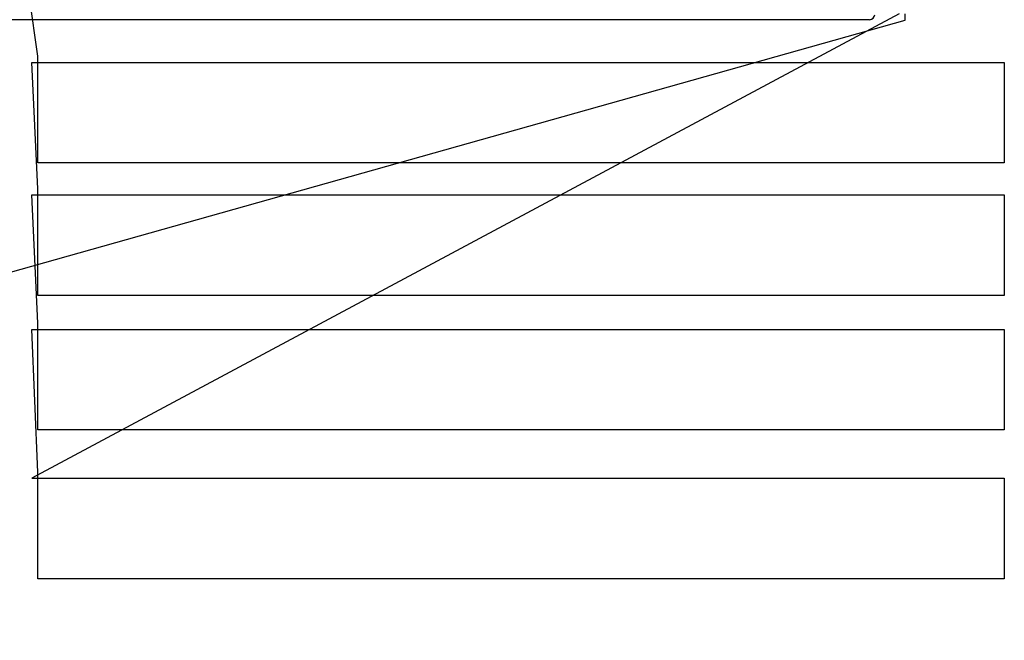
# Model space of a CAD drawing. Header units: inches. Extents: x 1 to 58.2, y 1 to 60.6.
# Tile 6 of 10: x 33.7 to 58.1, y 1 to 16.4. Entities that reach past the tile are written whole.
import ezdxf

# ---------------------------------------------------------------- set-up
doc = ezdxf.new("R2010")
doc.units = ezdxf.units.IN
doc.layers.get('0').update_dxf_attribs({"linetype": 'CONTINUOUS'})
doc.layers.add('3', color=7, linetype='CONTINUOUS')
doc.layers.add('9', color=7, linetype='CONTINUOUS')

msp = doc.modelspace()

# ---------------------------------------------------------------- linework, layer by layer
at = {"color": 0, "linetype": 'CONTINUOUS'}
for p, q in [((34.133, 15.509), (30.633, 39.773)), ((1, 1), (55.671, 16.411)), ((55.521, 16.561), (33.983, 5.029)), ((34.133, 12.22), (33.983, 15.359)), ((34.133, 8.876), (33.983, 12.07)), ((34.133, 5.179), (33.983, 8.726))]:
    msp.add_line(p, q, dxfattribs=at)
at = {"layer": '3', "color": 3, "linetype": 'CONTINUOUS'}
for p, q in [((54.789, 16.419), (29.039, 16.419)), ((34.133, 15.359), (58.133, 15.359)), ((34.133, 12.859), (34.133, 15.359)), ((58.133, 15.359), (58.133, 12.859)), ((58.133, 12.859), (34.133, 12.859)), ((34.133, 12.07), (58.133, 12.07)), ((34.133, 9.57), (34.133, 12.07)), ((58.133, 12.07), (58.133, 9.57)), ((58.133, 9.57), (34.133, 9.57)), ((34.133, 8.726), (58.133, 8.726)), ((34.133, 6.226), (34.133, 8.726)), ((58.133, 8.726), (58.133, 6.226)), ((58.133, 6.226), (34.133, 6.226)), ((34.133, 5.029), (58.133, 5.029)), ((34.133, 2.529), (34.133, 5.029)), ((58.133, 5.029), (58.133, 2.529)), ((58.133, 2.529), (34.133, 2.529))]:
    msp.add_line(p, q, dxfattribs=at)
msp.add_arc((54.789, 16.544), 0.125, 270, 0, dxfattribs=at)
at = {"layer": '9', "color": 9, "linetype": 'CONTINUOUS'}
for p, q in [((55.671, 16.411), (55.671, 16.561)), ((34.133, 15.359), (34.133, 15.509)), ((33.983, 15.359), (34.133, 15.359)), ((33.983, 12.07), (34.133, 12.07)), ((34.133, 12.07), (34.133, 12.22)), ((34.133, 8.726), (34.133, 8.876)), ((33.983, 8.726), (34.133, 8.726)), ((34.133, 5.029), (34.133, 5.179)), ((33.983, 5.029), (34.133, 5.029))]:
    msp.add_line(p, q, dxfattribs=at)

doc.saveas('drawing.dxf')
